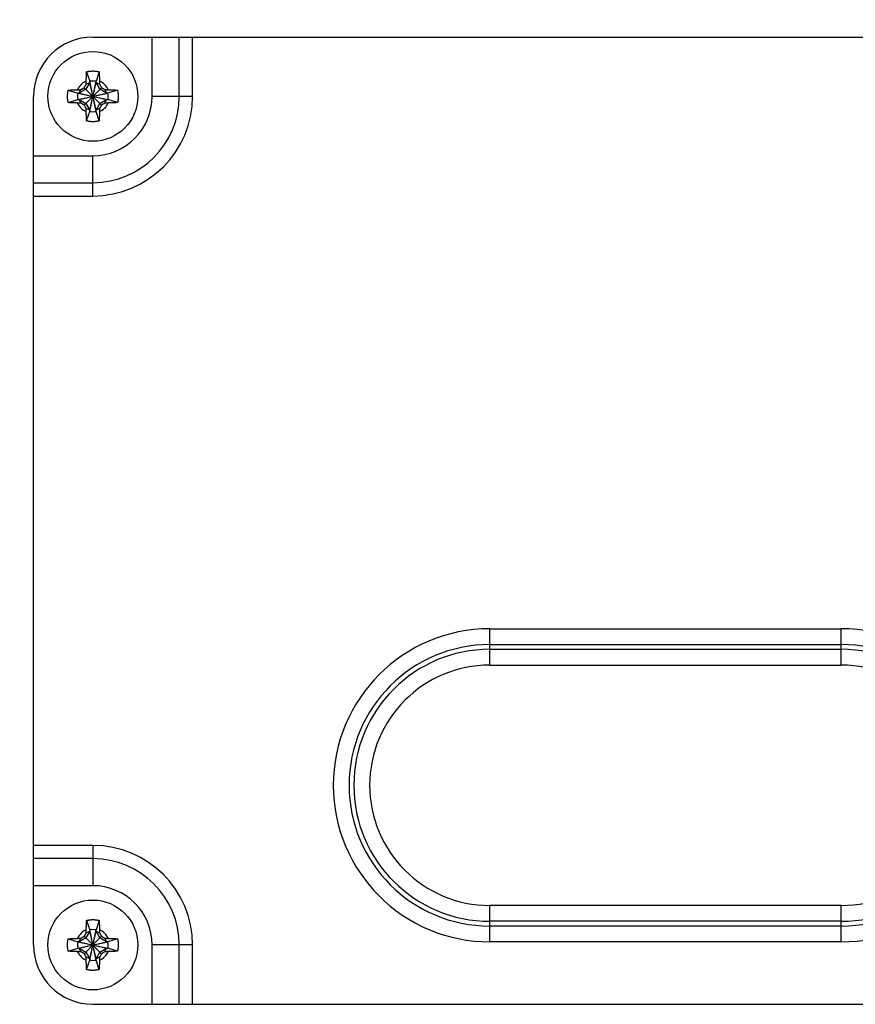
# Model space of a CAD drawing. Header units: inches. Extents: x 0.2 to 16.8, y 0.1 to 10.8.
# Tile 9 of 22: x 6.8 to 7.9, y 4.9 to 6.1. Entities that reach past the tile are written whole.
import ezdxf

# ---------------------------------------------------------------- set-up
doc = ezdxf.new("R2010")
doc.units = ezdxf.units.IN
doc.header["$LTSCALE"] = 0.935
doc.header["$MEASUREMENT"] = 0
doc.layers.get('0').update_dxf_attribs({"linetype": 'CONTINUOUS'})
doc.layers.add('DIMENSIONS', color=7, linetype='CONTINUOUS')
doc.styles.get("Standard").update_dxf_attribs({"font": 'txt', "width": 0.8})
doc.dimstyles.new('DIMSTYLE_2', dxfattribs={"dimtxt": 0.125, "dimasz": 0.18, "dimexe": 0.18, "dimexo": 0.0625, "dimgap": 0.09, "dimtad": 0, "dimtih": 1, "dimtoh": 1, "dimdec": 3, "dimlfac": 1.666667, "dimzin": 4, "dimdsep": 46, "dimtxsty": 'STANDARD', "dimblk": '_FILLED', "dimblk1": '_FILLED', "dimblk2": '_FILLED', "dimcen": 0.09, "dimadec": 0, "dimazin": 0, "dimtp": 0.01, "dimtm": 0.01, "dimtfac": 1, "dimtdec": 3, "dimtofl": 0, "dimtmove": 0, "dimatfit": 3, "dimldrblk": '_FILLED', "dimfxl": 1, "dimtolj": 1, "dimtzin": 4, "dimarcsym": 0})

# ---------------------------------------------------------------- blocks, each defined once
blk = doc.blocks.new('_FILLED')
at = {"color": 0, "linetype": 'BYBLOCK'}
blk.add_solid([(0, 0), (-1, 0.1736), (-1, -0.1736)], dxfattribs=at)
blk = doc.blocks.new('*D10')
at = {"layer": 'DIMENSIONS', "color": 2, "linetype": 'CONTINUOUS'}
for p, q in [((6.2753, 5.7902), (6.2753, 6.8397)), ((6.5388, 6.1492), (6.5388, 6.8397)), ((6.2753, 6.7147), (5.9153, 6.7147)), ((6.5388, 6.7147), (6.9058, 6.7147))]:
    blk.add_line(p, q, dxfattribs=at)
at = {"layer": 'DIMENSIONS', "color": 2, "linetype": 'CONTINUOUS', "xscale": 0.18, "yscale": 0.18, "zscale": 0.18}
blk.add_blockref('_FILLED', (6.2753, 6.7147), dxfattribs=at)
at = {"layer": 'DIMENSIONS', "color": 2, "linetype": 'CONTINUOUS', "xscale": 0.18, "yscale": 0.18, "zscale": 0.18, "rotation": 180}
blk.add_blockref('_FILLED', (6.5388, 6.7147), dxfattribs=at)
at = {"layer": 'DIMENSIONS', "color": 2, "linetype": 'CONTINUOUS', "width": 0.8}
for s, p in [('[', (7.7933, 6.6522)), (']', (8.3933, 6.6522)), ('3X ', (6.9683, 6.6522)), ('.439', (7.2683, 6.6522)), ('11.15', (7.8933, 6.6522))]:
    blk.add_text(s, height=0.125, dxfattribs=at).set_placement(p)

msp = doc.modelspace()

# ---------------------------------------------------------------- linework, layer by layer
at = {"color": 7, "linetype": 'CONTINUOUS'}
for p, q in [((6.9357, 6.12495), (8.6157, 6.12495)), ((7.0137, 6.04695), (7.0137, 6.12495)), ((7.04929, 6.04695), (7.04929, 6.12495)), ((7.06674, 6.04695), (7.06674, 6.12495)), ((6.92752, 6.0793), (6.93157, 6.06672)), ((6.94388, 6.0793), (6.93983, 6.06672)), ((6.93157, 6.06506), (6.92645, 6.0562)), ((6.92687, 6.06277), (6.93157, 6.06506)), ((6.93157, 6.02718), (6.93983, 6.06672)), ((6.93157, 6.06672), (6.93157, 6.06506)), ((6.93983, 6.02718), (6.93157, 6.06672)), ((6.93157, 6.02883), (6.93983, 6.06506)), ((6.93983, 6.02883), (6.93157, 6.06506)), ((6.93983, 6.06506), (6.93983, 6.06672)), ((6.94495, 6.0562), (6.93983, 6.06506)), ((6.93983, 6.06506), (6.94453, 6.06277)), ((6.8577, 4.93095), (6.8577, 6.04695)), ((6.90335, 6.05513), (6.91593, 6.05108)), ((6.91593, 6.05108), (6.95547, 6.04281)), ((6.91759, 6.05108), (6.91593, 6.05108)), ((6.91593, 6.04281), (6.95547, 6.05108)), ((6.92645, 6.0562), (6.91759, 6.05108)), ((6.91759, 6.05108), (6.91988, 6.05578)), ((6.91759, 6.05108), (6.95382, 6.04281)), ((6.91759, 6.04281), (6.95382, 6.05108)), ((6.92429, 6.03554), (6.94711, 6.05836)), ((6.94711, 6.03554), (6.92429, 6.05836)), ((6.95382, 6.05108), (6.94495, 6.0562)), ((6.95152, 6.05578), (6.95382, 6.05108)), ((6.95547, 6.05108), (6.95382, 6.05108)), ((6.96806, 6.05513), (6.95547, 6.05108)), ((7.06674, 6.04695), (7.0137, 6.04695)), ((6.90335, 6.03877), (6.91593, 6.04281)), ((6.91593, 6.04281), (6.91759, 6.04281)), ((6.91988, 6.03812), (6.91759, 6.04281)), ((6.91759, 6.04281), (6.92645, 6.0377)), ((6.92645, 6.0377), (6.93157, 6.02883)), ((6.93983, 6.02883), (6.94495, 6.0377)), ((6.94495, 6.0377), (6.95382, 6.04281)), ((6.95152, 6.03812), (6.95382, 6.04281)), ((6.95382, 6.04281), (6.95547, 6.04281)), ((6.96806, 6.03877), (6.95547, 6.04281)), ((6.93157, 6.02883), (6.92687, 6.03113)), ((6.92752, 6.01459), (6.93157, 6.02718)), ((6.93157, 6.02883), (6.93157, 6.02718)), ((6.94453, 6.03113), (6.93983, 6.02883)), ((6.93983, 6.02718), (6.93983, 6.02883)), ((6.94388, 6.01459), (6.93983, 6.02718)), ((6.8577, 5.96895), (6.9357, 5.96895)), ((6.9357, 5.91591), (6.9357, 5.96895)), ((6.8577, 5.93335), (6.9357, 5.93335)), ((6.8577, 5.91591), (6.9357, 5.91591)), ((7.4577, 5.299), (7.4577, 5.3468)), ((7.4577, 5.3468), (7.9197, 5.3468)), ((7.9197, 5.299), (7.9197, 5.3468)), ((7.4577, 5.32602), (7.9197, 5.32602)), ((7.4577, 5.31978), (7.9197, 5.31978)), ((7.4577, 5.299), (7.9197, 5.299)), ((6.9357, 5.06199), (6.8577, 5.06199)), ((6.9357, 5.06199), (6.9357, 5.00895)), ((6.9357, 5.04454), (6.8577, 5.04454)), ((6.9357, 5.00895), (6.8577, 5.00895)), ((7.4577, 4.93509), (7.4577, 4.9829)), ((7.9197, 4.9829), (7.4577, 4.9829)), ((7.9197, 4.93509), (7.9197, 4.9829)), ((6.92752, 4.9633), (6.93157, 4.95072)), ((6.94388, 4.9633), (6.93983, 4.95072)), ((7.9197, 4.96211), (7.4577, 4.96211)), ((6.93157, 4.94906), (6.92645, 4.9402)), ((6.92687, 4.94677), (6.93157, 4.94906)), ((6.93157, 4.95072), (6.93157, 4.94906)), ((6.93157, 4.91118), (6.93983, 4.95072)), ((6.93983, 4.91118), (6.93157, 4.95072)), ((6.93157, 4.91283), (6.93983, 4.94906)), ((6.93983, 4.91283), (6.93157, 4.94906)), ((6.93983, 4.94906), (6.93983, 4.95072)), ((6.94495, 4.9402), (6.93983, 4.94906)), ((6.93983, 4.94906), (6.94453, 4.94677)), ((7.9197, 4.95588), (7.4577, 4.95588)), ((6.90335, 4.93913), (6.91593, 4.93508)), ((6.91593, 4.93508), (6.95547, 4.92681)), ((6.91759, 4.93508), (6.91593, 4.93508)), ((6.91593, 4.92681), (6.95547, 4.93508)), ((6.92645, 4.9402), (6.91759, 4.93508)), ((6.91759, 4.93508), (6.91988, 4.93978)), ((6.91759, 4.93508), (6.95382, 4.92681)), ((6.91759, 4.92681), (6.95382, 4.93508)), ((6.92429, 4.91954), (6.94711, 4.94236)), ((6.92429, 4.94236), (6.94711, 4.91954)), ((6.95382, 4.93508), (6.94495, 4.9402)), ((6.95152, 4.93978), (6.95382, 4.93508)), ((6.95547, 4.93508), (6.95382, 4.93508)), ((6.96806, 4.93913), (6.95547, 4.93508)), ((7.9197, 4.93509), (7.4577, 4.93509)), ((6.90335, 4.92277), (6.91593, 4.92681)), ((6.91593, 4.92681), (6.91759, 4.92681)), ((6.91988, 4.92212), (6.91759, 4.92681)), ((6.91759, 4.92681), (6.92645, 4.9217)), ((6.92645, 4.9217), (6.93157, 4.91283)), ((6.93983, 4.91283), (6.94495, 4.9217)), ((6.94495, 4.9217), (6.95382, 4.92681)), ((6.95152, 4.92212), (6.95382, 4.92681)), ((6.95382, 4.92681), (6.95547, 4.92681)), ((6.96806, 4.92277), (6.95547, 4.92681)), ((7.0137, 4.85295), (7.0137, 4.93095)), ((7.06674, 4.93095), (7.0137, 4.93095)), ((7.04929, 4.85295), (7.04929, 4.93095)), ((7.06674, 4.85295), (7.06674, 4.93095)), ((6.93157, 4.91283), (6.92687, 4.91513)), ((6.92752, 4.89859), (6.93157, 4.91118)), ((6.93157, 4.91283), (6.93157, 4.91118)), ((6.94453, 4.91513), (6.93983, 4.91283)), ((6.93983, 4.91118), (6.93983, 4.91283)), ((6.94388, 4.89859), (6.93983, 4.91118)), ((6.9357, 4.85295), (8.6157, 4.85295))]:
    msp.add_line(p, q, dxfattribs=at)
for centre in [(6.9357, 6.04695), (6.9357, 4.93095)]:
    msp.add_circle(centre, 0.05906, dxfattribs=at)
for centre, radius, start, end in [((6.9357, 6.04695), 0.078, 90, 180), ((6.9357, 6.04695), 0.02193, 113.44647, 156.55353), ((6.9357, 6.04695), 0.0202, 78.18933, 101.81067), ((6.9357, 6.04695), 0.02193, 23.44647, 66.55353), ((6.9357, 6.04695), 0.0202, 168.18933, 191.81067), ((6.9357, 6.04695), 0.078, 270, 360), ((6.9357, 6.04695), 0.11359, 270, 360), ((6.9357, 6.04695), 0.13104, 270, 360), ((6.9357, 6.04695), 0.0202, 348.18933, 11.81067), ((6.9357, 6.04695), 0.02193, 203.44647, 246.55353), ((6.9357, 6.04695), 0.02193, 293.44647, 336.55353), ((6.9357, 6.04695), 0.0202, 258.18933, 281.81067), ((7.4577, 5.14095), 0.20586, 90, 270), ((7.9197, 5.14095), 0.20586, 270, 90), ((7.4577, 5.14095), 0.18507, 90, 270), ((7.9197, 5.14095), 0.18507, 270, 90), ((7.4577, 5.14095), 0.17884, 90, 270), ((7.9197, 5.14095), 0.17884, 270, 90), ((7.4577, 5.14095), 0.15805, 90, 270), ((7.9197, 5.14095), 0.15805, 270, 90), ((6.9357, 4.93095), 0.13104, 0, 90), ((6.9357, 4.93095), 0.11359, 0, 90), ((6.9357, 4.93095), 0.078, 0, 90), ((6.9357, 4.93095), 0.02193, 113.44647, 156.55353), ((6.9357, 4.93095), 0.0202, 78.18933, 101.81067), ((6.9357, 4.93095), 0.02193, 23.44647, 66.55353), ((6.9357, 4.93095), 0.0202, 168.18933, 191.81067), ((6.9357, 4.93095), 0.0202, 348.18933, 11.81067), ((6.9357, 4.93095), 0.078, 180, 270), ((6.9357, 4.93095), 0.02193, 203.44647, 246.55353), ((6.9357, 4.93095), 0.02193, 293.44647, 336.55353), ((6.9357, 4.93095), 0.0202, 258.18933, 281.81067)]:
    msp.add_arc(centre, radius, start, end, dxfattribs=at)
for points, knots in [([(6.92698, 6.06707), (6.92698, 6.06738), (6.927, 6.06802), (6.92703, 6.06901), (6.92707, 6.07007), (6.92711, 6.07123), (6.92716, 6.07247), (6.92722, 6.0738), (6.92729, 6.07518), (6.92736, 6.07657), (6.92744, 6.07795), (6.92749, 6.07886), (6.92752, 6.0793)], [0, 0, 0, 0, 0.0763278, 0.1568481, 0.2432053, 0.3369839, 0.4391958, 0.5483589, 0.6620583, 0.777248, 0.8908715, 1, 1, 1, 1]), ([(6.92752, 6.0793), (6.9279, 6.0794), (6.92867, 6.07958), (6.92983, 6.07981), (6.93099, 6.07999), (6.93217, 6.08014), (6.93334, 6.08024), (6.93452, 6.08031), (6.9357, 6.08033), (6.93688, 6.08031), (6.93806, 6.08024), (6.93924, 6.08014), (6.94041, 6.07999), (6.94157, 6.07981), (6.94273, 6.07958), (6.9435, 6.0794), (6.94388, 6.0793)], [0, 0, 0, 0, 0.0714283, 0.1428566, 0.2142852, 0.2857138, 0.3571425, 0.4285712, 0.5, 0.5714288, 0.6428575, 0.7142862, 0.7857148, 0.8571434, 0.9285717, 1, 1, 1, 1]), ([(6.94388, 6.0793), (6.94391, 6.07887), (6.94396, 6.07798), (6.94404, 6.07664), (6.94411, 6.07527), (6.94418, 6.07391), (6.94424, 6.07258), (6.94429, 6.07131), (6.94433, 6.07013), (6.94437, 6.06904), (6.9444, 6.06803), (6.94442, 6.06738), (6.94443, 6.06707)], [0, 0, 0, 0, 0.1066423, 0.2171959, 0.3296411, 0.4418773, 0.5515771, 0.6557475, 0.7519173, 0.8405428, 0.9228194, 1, 1, 1, 1]), ([(6.92429, 6.05836), (6.9244, 6.05854), (6.92461, 6.05891), (6.92493, 6.05946), (6.92525, 6.06001), (6.92557, 6.06056), (6.9259, 6.06111), (6.92622, 6.06166), (6.92654, 6.06221), (6.92676, 6.06258), (6.92687, 6.06277)], [0, 0, 0, 0, 0.1249812, 0.249575, 0.3739548, 0.4983, 0.6228015, 0.7477293, 0.8733664, 1, 1, 1, 1]), ([(6.92687, 6.06277), (6.92688, 6.06302), (6.92689, 6.06353), (6.92691, 6.06434), (6.92693, 6.06519), (6.92695, 6.06611), (6.92697, 6.06674), (6.92698, 6.06707)], [0, 0, 0, 0, 0.1749949, 0.3604938, 0.5585088, 0.7710246, 1, 1, 1, 1]), ([(6.94443, 6.06707), (6.94444, 6.06674), (6.94445, 6.0661), (6.94448, 6.06518), (6.9445, 6.06433), (6.94451, 6.06353), (6.94453, 6.06302), (6.94453, 6.06277)], [0, 0, 0, 0, 0.2299253, 0.4428538, 0.6408061, 0.8258295, 1, 1, 1, 1]), ([(6.94453, 6.06277), (6.94464, 6.06258), (6.94486, 6.06221), (6.94518, 6.06166), (6.94551, 6.06111), (6.94583, 6.06056), (6.94615, 6.06001), (6.94647, 6.05946), (6.94679, 6.05891), (6.947, 6.05854), (6.94711, 6.05836)], [0, 0, 0, 0, 0.1266371, 0.2522768, 0.3772061, 0.5017075, 0.6260518, 0.7504303, 0.8750219, 1, 1, 1, 1]), ([(6.90233, 6.04695), (6.90233, 6.04734), (6.90234, 6.04813), (6.90241, 6.04931), (6.90251, 6.05048), (6.90266, 6.05165), (6.90284, 6.05282), (6.90307, 6.05398), (6.90325, 6.05475), (6.90335, 6.05513)], [0, 0, 0, 0, 0.1428588, 0.2857114, 0.4285757, 0.5714259, 0.71429, 0.857142, 1, 1, 1, 1]), ([(6.90335, 6.03877), (6.90325, 6.03915), (6.90307, 6.03992), (6.90284, 6.04107), (6.90266, 6.04224), (6.90251, 6.04341), (6.90241, 6.04459), (6.90234, 6.04577), (6.90233, 6.04655), (6.90233, 6.04695)], [0, 0, 0, 0, 0.1428581, 0.28571, 0.4285741, 0.5714243, 0.7142886, 0.8571412, 1, 1, 1, 1]), ([(6.90335, 6.05513), (6.90378, 6.05515), (6.90467, 6.05521), (6.90601, 6.05529), (6.90738, 6.05536), (6.90874, 6.05542), (6.91007, 6.05548), (6.91134, 6.05553), (6.91251, 6.05558), (6.9136, 6.05561), (6.91462, 6.05565), (6.91527, 6.05566), (6.91558, 6.05567)], [0, 0, 0, 0, 0.1066423, 0.2171959, 0.3296411, 0.4418773, 0.5515771, 0.6557475, 0.7519173, 0.8405428, 0.9228194, 1, 1, 1, 1]), ([(6.91558, 6.05567), (6.91591, 6.05568), (6.91655, 6.0557), (6.91746, 6.05572), (6.91832, 6.05574), (6.91912, 6.05576), (6.91963, 6.05577), (6.91988, 6.05578)], [0, 0, 0, 0, 0.2299253, 0.4428538, 0.6408061, 0.8258295, 1, 1, 1, 1]), ([(6.91988, 6.05578), (6.92007, 6.05589), (6.92044, 6.0561), (6.92099, 6.05643), (6.92154, 6.05675), (6.92209, 6.05707), (6.92264, 6.05739), (6.92319, 6.05772), (6.92374, 6.05804), (6.92411, 6.05825), (6.92429, 6.05836)], [0, 0, 0, 0, 0.1266375, 0.2522775, 0.3772069, 0.5017084, 0.6260525, 0.7504308, 0.8750222, 1, 1, 1, 1]), ([(6.94711, 6.05836), (6.94729, 6.05825), (6.94766, 6.05804), (6.94821, 6.05772), (6.94876, 6.05739), (6.94931, 6.05707), (6.94986, 6.05675), (6.95041, 6.05643), (6.95096, 6.0561), (6.95134, 6.05589), (6.95152, 6.05578)], [0, 0, 0, 0, 0.1249809, 0.2495744, 0.3739541, 0.4982993, 0.6228007, 0.7477287, 0.873366, 1, 1, 1, 1]), ([(6.95152, 6.05578), (6.95177, 6.05577), (6.95229, 6.05576), (6.95309, 6.05574), (6.95394, 6.05572), (6.95486, 6.0557), (6.95549, 6.05568), (6.95582, 6.05567)], [0, 0, 0, 0, 0.1749949, 0.3604938, 0.5585088, 0.7710246, 1, 1, 1, 1]), ([(6.95582, 6.05567), (6.95613, 6.05566), (6.95677, 6.05565), (6.95776, 6.05562), (6.95883, 6.05558), (6.95998, 6.05554), (6.96122, 6.05549), (6.96255, 6.05543), (6.96393, 6.05536), (6.96533, 6.05529), (6.9667, 6.05521), (6.96761, 6.05516), (6.96806, 6.05513)], [0, 0, 0, 0, 0.0763278, 0.1568481, 0.2432053, 0.3369839, 0.4391958, 0.5483589, 0.6620583, 0.777248, 0.8908715, 1, 1, 1, 1]), ([(6.96806, 6.05513), (6.96815, 6.05475), (6.96833, 6.05398), (6.96856, 6.05282), (6.96875, 6.05165), (6.96889, 6.05048), (6.969, 6.04931), (6.96906, 6.04813), (6.96907, 6.04734), (6.96907, 6.04695)], [0, 0, 0, 0, 0.1428581, 0.28571, 0.4285741, 0.5714243, 0.7142886, 0.8571412, 1, 1, 1, 1]), ([(6.96907, 6.04695), (6.96907, 6.04655), (6.96906, 6.04577), (6.969, 6.04459), (6.96889, 6.04341), (6.96875, 6.04224), (6.96856, 6.04107), (6.96833, 6.03992), (6.96815, 6.03915), (6.96806, 6.03877)], [0, 0, 0, 0, 0.1428588, 0.2857114, 0.4285757, 0.5714259, 0.71429, 0.857142, 1, 1, 1, 1]), ([(6.91558, 6.03822), (6.91527, 6.03823), (6.91463, 6.03825), (6.91364, 6.03828), (6.91257, 6.03832), (6.91142, 6.03836), (6.91018, 6.03841), (6.90885, 6.03847), (6.90747, 6.03853), (6.90608, 6.03861), (6.9047, 6.03868), (6.90379, 6.03874), (6.90335, 6.03877)], [0, 0, 0, 0, 0.0763278, 0.1568481, 0.2432053, 0.3369839, 0.4391958, 0.5483589, 0.6620583, 0.777248, 0.8908715, 1, 1, 1, 1]), ([(6.91988, 6.03812), (6.91963, 6.03812), (6.91911, 6.03813), (6.91831, 6.03815), (6.91746, 6.03817), (6.91654, 6.0382), (6.91591, 6.03821), (6.91558, 6.03822)], [0, 0, 0, 0, 0.1749949, 0.3604938, 0.5585088, 0.7710246, 1, 1, 1, 1]), ([(6.92429, 6.03554), (6.92411, 6.03565), (6.92374, 6.03586), (6.92319, 6.03618), (6.92264, 6.0365), (6.92209, 6.03682), (6.92154, 6.03714), (6.92099, 6.03747), (6.92044, 6.03779), (6.92007, 6.03801), (6.91988, 6.03812)], [0, 0, 0, 0, 0.1249812, 0.249575, 0.3739548, 0.4983, 0.6228015, 0.7477293, 0.8733664, 1, 1, 1, 1]), ([(6.92687, 6.03113), (6.92676, 6.03131), (6.92654, 6.03168), (6.92622, 6.03224), (6.9259, 6.03279), (6.92557, 6.03334), (6.92525, 6.03389), (6.92493, 6.03444), (6.92461, 6.03499), (6.9244, 6.03535), (6.92429, 6.03554)], [0, 0, 0, 0, 0.1266375, 0.2522775, 0.3772069, 0.5017084, 0.6260526, 0.7504308, 0.8750222, 1, 1, 1, 1]), ([(6.94711, 6.03554), (6.947, 6.03535), (6.94679, 6.03499), (6.94647, 6.03444), (6.94615, 6.03389), (6.94583, 6.03334), (6.94551, 6.03279), (6.94518, 6.03224), (6.94486, 6.03168), (6.94464, 6.03131), (6.94453, 6.03113)], [0, 0, 0, 0, 0.1249809, 0.2495744, 0.3739541, 0.4982992, 0.6228007, 0.7477287, 0.873366, 1, 1, 1, 1]), ([(6.95152, 6.03812), (6.95134, 6.03801), (6.95096, 6.03779), (6.95041, 6.03747), (6.94986, 6.03714), (6.94931, 6.03682), (6.94876, 6.0365), (6.94821, 6.03618), (6.94766, 6.03586), (6.94729, 6.03565), (6.94711, 6.03554)], [0, 0, 0, 0, 0.1266376, 0.2522776, 0.377207, 0.5017085, 0.6260527, 0.7504309, 0.8750222, 1, 1, 1, 1]), ([(6.95582, 6.03822), (6.95549, 6.03821), (6.95486, 6.0382), (6.95394, 6.03817), (6.95308, 6.03815), (6.95229, 6.03813), (6.95177, 6.03812), (6.95152, 6.03812)], [0, 0, 0, 0, 0.2299252, 0.4428537, 0.6408061, 0.8258295, 1, 1, 1, 1]), ([(6.96806, 6.03877), (6.96762, 6.03874), (6.96674, 6.03869), (6.96539, 6.03861), (6.96403, 6.03854), (6.96266, 6.03847), (6.96133, 6.03841), (6.96007, 6.03836), (6.95889, 6.03832), (6.9578, 6.03828), (6.95679, 6.03825), (6.95613, 6.03823), (6.95582, 6.03822)], [0, 0, 0, 0, 0.1066423, 0.2171959, 0.3296411, 0.4418773, 0.551577, 0.6557475, 0.7519173, 0.8405428, 0.9228194, 1, 1, 1, 1]), ([(6.92698, 6.02683), (6.92697, 6.02716), (6.92695, 6.02779), (6.92693, 6.02871), (6.92691, 6.02957), (6.92689, 6.03036), (6.92688, 6.03088), (6.92687, 6.03113)], [0, 0, 0, 0, 0.2299253, 0.4428538, 0.6408061, 0.8258295, 1, 1, 1, 1]), ([(6.92752, 6.01459), (6.92749, 6.01503), (6.92744, 6.01591), (6.92736, 6.01726), (6.92729, 6.01862), (6.92722, 6.01999), (6.92717, 6.02132), (6.92711, 6.02258), (6.92707, 6.02376), (6.92703, 6.02485), (6.927, 6.02586), (6.92698, 6.02651), (6.92698, 6.02683)], [0, 0, 0, 0, 0.1066423, 0.2171959, 0.3296411, 0.4418773, 0.5515771, 0.6557475, 0.7519173, 0.8405428, 0.9228194, 1, 1, 1, 1]), ([(6.94443, 6.02683), (6.94442, 6.02652), (6.9444, 6.02588), (6.94437, 6.02489), (6.94433, 6.02382), (6.94429, 6.02267), (6.94424, 6.02142), (6.94418, 6.0201), (6.94412, 6.01872), (6.94404, 6.01732), (6.94396, 6.01595), (6.94391, 6.01504), (6.94388, 6.01459)], [0, 0, 0, 0, 0.0763278, 0.1568481, 0.2432053, 0.3369839, 0.4391958, 0.5483589, 0.6620583, 0.777248, 0.8908715, 1, 1, 1, 1]), ([(6.94453, 6.03113), (6.94453, 6.03088), (6.94451, 6.03036), (6.9445, 6.02956), (6.94448, 6.02871), (6.94445, 6.02779), (6.94444, 6.02716), (6.94443, 6.02683)], [0, 0, 0, 0, 0.1749949, 0.3604938, 0.5585088, 0.7710246, 1, 1, 1, 1]), ([(6.94388, 6.01459), (6.9435, 6.0145), (6.94273, 6.01432), (6.94157, 6.01409), (6.94041, 6.0139), (6.93924, 6.01376), (6.93806, 6.01365), (6.93688, 6.01359), (6.9357, 6.01357), (6.93452, 6.01359), (6.93334, 6.01365), (6.93217, 6.01376), (6.93099, 6.0139), (6.92983, 6.01409), (6.92867, 6.01432), (6.9279, 6.0145), (6.92752, 6.01459)], [0, 0, 0, 0, 0.0714283, 0.1428566, 0.2142852, 0.2857138, 0.3571425, 0.4285712, 0.5, 0.5714288, 0.6428575, 0.7142862, 0.7857148, 0.8571434, 0.9285717, 1, 1, 1, 1]), ([(6.92698, 4.95107), (6.92698, 4.95138), (6.927, 4.95202), (6.92703, 4.95301), (6.92707, 4.95407), (6.92711, 4.95523), (6.92716, 4.95647), (6.92722, 4.9578), (6.92729, 4.95918), (6.92736, 4.96057), (6.92744, 4.96195), (6.92749, 4.96286), (6.92752, 4.9633)], [0, 0, 0, 0, 0.0763278, 0.1568481, 0.2432053, 0.3369839, 0.4391958, 0.5483589, 0.6620583, 0.777248, 0.8908715, 1, 1, 1, 1]), ([(6.92752, 4.9633), (6.9279, 4.9634), (6.92867, 4.96358), (6.92983, 4.96381), (6.93099, 4.96399), (6.93217, 4.96414), (6.93334, 4.96424), (6.93452, 4.96431), (6.9357, 4.96433), (6.93688, 4.96431), (6.93806, 4.96424), (6.93924, 4.96414), (6.94041, 4.96399), (6.94157, 4.96381), (6.94273, 4.96358), (6.9435, 4.9634), (6.94388, 4.9633)], [0, 0, 0, 0, 0.0714283, 0.1428566, 0.2142852, 0.2857138, 0.3571425, 0.4285712, 0.5, 0.5714288, 0.6428575, 0.7142862, 0.7857148, 0.8571434, 0.9285717, 1, 1, 1, 1]), ([(6.94388, 4.9633), (6.94391, 4.96287), (6.94396, 4.96198), (6.94404, 4.96064), (6.94411, 4.95927), (6.94418, 4.95791), (6.94424, 4.95658), (6.94429, 4.95531), (6.94433, 4.95413), (6.94437, 4.95304), (6.9444, 4.95203), (6.94442, 4.95138), (6.94443, 4.95107)], [0, 0, 0, 0, 0.1066423, 0.2171959, 0.3296411, 0.4418773, 0.5515771, 0.6557475, 0.7519173, 0.8405428, 0.9228194, 1, 1, 1, 1]), ([(6.92429, 4.94236), (6.9244, 4.94254), (6.92461, 4.94291), (6.92493, 4.94346), (6.92525, 4.94401), (6.92557, 4.94456), (6.9259, 4.94511), (6.92622, 4.94566), (6.92654, 4.94621), (6.92676, 4.94658), (6.92687, 4.94677)], [0, 0, 0, 0, 0.1249812, 0.249575, 0.3739548, 0.4983, 0.6228015, 0.7477293, 0.8733664, 1, 1, 1, 1]), ([(6.92687, 4.94677), (6.92688, 4.94702), (6.92689, 4.94753), (6.92691, 4.94834), (6.92693, 4.94919), (6.92695, 4.95011), (6.92697, 4.95074), (6.92698, 4.95107)], [0, 0, 0, 0, 0.1749949, 0.3604938, 0.5585088, 0.7710246, 1, 1, 1, 1]), ([(6.94443, 4.95107), (6.94444, 4.95074), (6.94445, 4.9501), (6.94448, 4.94918), (6.9445, 4.94833), (6.94451, 4.94753), (6.94453, 4.94702), (6.94453, 4.94677)], [0, 0, 0, 0, 0.2299253, 0.4428538, 0.6408061, 0.8258295, 1, 1, 1, 1]), ([(6.94453, 4.94677), (6.94464, 4.94658), (6.94486, 4.94621), (6.94518, 4.94566), (6.94551, 4.94511), (6.94583, 4.94456), (6.94615, 4.94401), (6.94647, 4.94346), (6.94679, 4.94291), (6.947, 4.94254), (6.94711, 4.94236)], [0, 0, 0, 0, 0.1266371, 0.2522768, 0.3772061, 0.5017075, 0.6260518, 0.7504303, 0.8750219, 1, 1, 1, 1]), ([(6.90233, 4.93095), (6.90233, 4.93134), (6.90234, 4.93213), (6.90241, 4.93331), (6.90251, 4.93448), (6.90266, 4.93565), (6.90284, 4.93682), (6.90307, 4.93798), (6.90325, 4.93875), (6.90335, 4.93913)], [0, 0, 0, 0, 0.1428588, 0.2857114, 0.4285757, 0.5714259, 0.71429, 0.857142, 1, 1, 1, 1]), ([(6.90335, 4.93913), (6.90378, 4.93915), (6.90467, 4.93921), (6.90601, 4.93929), (6.90738, 4.93936), (6.90874, 4.93942), (6.91007, 4.93948), (6.91134, 4.93953), (6.91251, 4.93958), (6.9136, 4.93961), (6.91462, 4.93965), (6.91527, 4.93966), (6.91558, 4.93967)], [0, 0, 0, 0, 0.1066423, 0.2171959, 0.3296411, 0.4418773, 0.5515771, 0.6557475, 0.7519173, 0.8405428, 0.9228194, 1, 1, 1, 1]), ([(6.91558, 4.93967), (6.91591, 4.93968), (6.91655, 4.9397), (6.91746, 4.93972), (6.91832, 4.93974), (6.91912, 4.93976), (6.91963, 4.93977), (6.91988, 4.93978)], [0, 0, 0, 0, 0.2299253, 0.4428538, 0.6408061, 0.8258295, 1, 1, 1, 1]), ([(6.91988, 4.93978), (6.92007, 4.93989), (6.92044, 4.9401), (6.92099, 4.94043), (6.92154, 4.94075), (6.92209, 4.94107), (6.92264, 4.94139), (6.92319, 4.94172), (6.92374, 4.94204), (6.92411, 4.94225), (6.92429, 4.94236)], [0, 0, 0, 0, 0.1266375, 0.2522775, 0.3772069, 0.5017084, 0.6260525, 0.7504308, 0.8750222, 1, 1, 1, 1]), ([(6.94711, 4.94236), (6.94729, 4.94225), (6.94766, 4.94204), (6.94821, 4.94172), (6.94876, 4.94139), (6.94931, 4.94107), (6.94986, 4.94075), (6.95041, 4.94043), (6.95096, 4.9401), (6.95134, 4.93989), (6.95152, 4.93978)], [0, 0, 0, 0, 0.1249809, 0.2495744, 0.3739541, 0.4982993, 0.6228007, 0.7477287, 0.873366, 1, 1, 1, 1]), ([(6.95152, 4.93978), (6.95177, 4.93977), (6.95229, 4.93976), (6.95309, 4.93974), (6.95394, 4.93972), (6.95486, 4.9397), (6.95549, 4.93968), (6.95582, 4.93967)], [0, 0, 0, 0, 0.1749949, 0.3604938, 0.5585088, 0.7710246, 1, 1, 1, 1]), ([(6.95582, 4.93967), (6.95613, 4.93966), (6.95677, 4.93965), (6.95776, 4.93962), (6.95883, 4.93958), (6.95998, 4.93954), (6.96122, 4.93949), (6.96255, 4.93943), (6.96393, 4.93936), (6.96533, 4.93929), (6.9667, 4.93921), (6.96761, 4.93916), (6.96806, 4.93913)], [0, 0, 0, 0, 0.0763278, 0.1568481, 0.2432053, 0.3369839, 0.4391958, 0.5483589, 0.6620583, 0.777248, 0.8908715, 1, 1, 1, 1]), ([(6.96806, 4.93913), (6.96815, 4.93875), (6.96833, 4.93798), (6.96856, 4.93682), (6.96875, 4.93565), (6.96889, 4.93448), (6.969, 4.93331), (6.96906, 4.93213), (6.96907, 4.93134), (6.96907, 4.93095)], [0, 0, 0, 0, 0.1428581, 0.28571, 0.4285741, 0.5714243, 0.7142886, 0.8571412, 1, 1, 1, 1]), ([(6.90335, 4.92277), (6.90325, 4.92315), (6.90307, 4.92392), (6.90284, 4.92507), (6.90266, 4.92624), (6.90251, 4.92741), (6.90241, 4.92859), (6.90234, 4.92977), (6.90233, 4.93055), (6.90233, 4.93095)], [0, 0, 0, 0, 0.1428581, 0.28571, 0.4285741, 0.5714243, 0.7142886, 0.8571412, 1, 1, 1, 1]), ([(6.91558, 4.92222), (6.91527, 4.92223), (6.91463, 4.92225), (6.91364, 4.92228), (6.91257, 4.92232), (6.91142, 4.92236), (6.91018, 4.92241), (6.90885, 4.92247), (6.90747, 4.92253), (6.90608, 4.92261), (6.9047, 4.92268), (6.90379, 4.92274), (6.90335, 4.92277)], [0, 0, 0, 0, 0.0763278, 0.1568481, 0.2432053, 0.3369839, 0.4391958, 0.5483589, 0.6620583, 0.777248, 0.8908715, 1, 1, 1, 1]), ([(6.91988, 4.92212), (6.91963, 4.92212), (6.91911, 4.92213), (6.91831, 4.92215), (6.91746, 4.92217), (6.91654, 4.9222), (6.91591, 4.92221), (6.91558, 4.92222)], [0, 0, 0, 0, 0.1749949, 0.3604938, 0.5585088, 0.7710246, 1, 1, 1, 1]), ([(6.92429, 4.91954), (6.92411, 4.91965), (6.92374, 4.91986), (6.92319, 4.92018), (6.92264, 4.9205), (6.92209, 4.92082), (6.92154, 4.92114), (6.92099, 4.92147), (6.92044, 4.92179), (6.92007, 4.92201), (6.91988, 4.92212)], [0, 0, 0, 0, 0.1249812, 0.249575, 0.3739548, 0.4983, 0.6228015, 0.7477293, 0.8733664, 1, 1, 1, 1]), ([(6.95152, 4.92212), (6.95134, 4.92201), (6.95096, 4.92179), (6.95041, 4.92147), (6.94986, 4.92114), (6.94931, 4.92082), (6.94876, 4.9205), (6.94821, 4.92018), (6.94766, 4.91986), (6.94729, 4.91965), (6.94711, 4.91954)], [0, 0, 0, 0, 0.1266376, 0.2522776, 0.377207, 0.5017085, 0.6260527, 0.7504309, 0.8750222, 1, 1, 1, 1]), ([(6.95582, 4.92222), (6.95549, 4.92221), (6.95486, 4.9222), (6.95394, 4.92217), (6.95308, 4.92215), (6.95229, 4.92213), (6.95177, 4.92212), (6.95152, 4.92212)], [0, 0, 0, 0, 0.2299252, 0.4428537, 0.6408061, 0.8258295, 1, 1, 1, 1]), ([(6.96806, 4.92277), (6.96762, 4.92274), (6.96674, 4.92269), (6.96539, 4.92261), (6.96403, 4.92254), (6.96266, 4.92247), (6.96133, 4.92241), (6.96007, 4.92236), (6.95889, 4.92232), (6.9578, 4.92228), (6.95679, 4.92225), (6.95613, 4.92223), (6.95582, 4.92222)], [0, 0, 0, 0, 0.1066423, 0.2171959, 0.3296411, 0.4418773, 0.551577, 0.6557475, 0.7519173, 0.8405428, 0.9228194, 1, 1, 1, 1]), ([(6.96907, 4.93095), (6.96907, 4.93055), (6.96906, 4.92977), (6.969, 4.92859), (6.96889, 4.92741), (6.96875, 4.92624), (6.96856, 4.92507), (6.96833, 4.92392), (6.96815, 4.92315), (6.96806, 4.92277)], [0, 0, 0, 0, 0.1428588, 0.2857114, 0.4285757, 0.5714259, 0.71429, 0.857142, 1, 1, 1, 1]), ([(6.92687, 4.91513), (6.92676, 4.91531), (6.92654, 4.91568), (6.92622, 4.91624), (6.9259, 4.91679), (6.92557, 4.91734), (6.92525, 4.91789), (6.92493, 4.91844), (6.92461, 4.91899), (6.9244, 4.91935), (6.92429, 4.91954)], [0, 0, 0, 0, 0.1266375, 0.2522775, 0.3772069, 0.5017084, 0.6260526, 0.7504308, 0.8750222, 1, 1, 1, 1]), ([(6.92698, 4.91083), (6.92697, 4.91116), (6.92695, 4.91179), (6.92693, 4.91271), (6.92691, 4.91357), (6.92689, 4.91436), (6.92688, 4.91488), (6.92687, 4.91513)], [0, 0, 0, 0, 0.2299253, 0.4428538, 0.6408061, 0.8258295, 1, 1, 1, 1]), ([(6.92752, 4.89859), (6.92749, 4.89903), (6.92744, 4.89991), (6.92736, 4.90126), (6.92729, 4.90262), (6.92722, 4.90399), (6.92717, 4.90532), (6.92711, 4.90658), (6.92707, 4.90776), (6.92703, 4.90885), (6.927, 4.90986), (6.92698, 4.91051), (6.92698, 4.91083)], [0, 0, 0, 0, 0.1066423, 0.2171959, 0.3296411, 0.4418773, 0.5515771, 0.6557475, 0.7519173, 0.8405428, 0.9228194, 1, 1, 1, 1]), ([(6.94443, 4.91083), (6.94442, 4.91052), (6.9444, 4.90988), (6.94437, 4.90889), (6.94433, 4.90782), (6.94429, 4.90667), (6.94424, 4.90542), (6.94418, 4.9041), (6.94412, 4.90272), (6.94404, 4.90132), (6.94396, 4.89995), (6.94391, 4.89904), (6.94388, 4.89859)], [0, 0, 0, 0, 0.0763278, 0.1568481, 0.2432053, 0.3369839, 0.4391958, 0.5483589, 0.6620583, 0.777248, 0.8908715, 1, 1, 1, 1]), ([(6.94453, 4.91513), (6.94453, 4.91488), (6.94451, 4.91436), (6.9445, 4.91356), (6.94448, 4.91271), (6.94445, 4.91179), (6.94444, 4.91116), (6.94443, 4.91083)], [0, 0, 0, 0, 0.1749949, 0.3604938, 0.5585088, 0.7710246, 1, 1, 1, 1]), ([(6.94711, 4.91954), (6.947, 4.91935), (6.94679, 4.91899), (6.94647, 4.91844), (6.94615, 4.91789), (6.94583, 4.91734), (6.94551, 4.91679), (6.94518, 4.91624), (6.94486, 4.91568), (6.94464, 4.91531), (6.94453, 4.91513)], [0, 0, 0, 0, 0.1249809, 0.2495744, 0.3739541, 0.4982992, 0.6228007, 0.7477287, 0.873366, 1, 1, 1, 1]), ([(6.94388, 4.89859), (6.9435, 4.8985), (6.94273, 4.89832), (6.94157, 4.89809), (6.94041, 4.8979), (6.93924, 4.89776), (6.93806, 4.89765), (6.93688, 4.89759), (6.9357, 4.89757), (6.93452, 4.89759), (6.93334, 4.89765), (6.93217, 4.89776), (6.93099, 4.8979), (6.92983, 4.89809), (6.92867, 4.89832), (6.9279, 4.8985), (6.92752, 4.89859)], [0, 0, 0, 0, 0.0714283, 0.1428566, 0.2142852, 0.2857138, 0.3571425, 0.4285712, 0.5, 0.5714288, 0.6428575, 0.7142862, 0.7857148, 0.8571434, 0.9285717, 1, 1, 1, 1])]:
    msp.add_open_spline(points, degree=3, knots=knots, dxfattribs=at)

# ---------------------------------------------------------------- dimensions: what is measured, and where the dimension line sits
at = {"layer": 'DIMENSIONS', "color": 2, "linetype": 'CONTINUOUS'}
dim = msp.add_linear_dim(base=(6.27528, 6.71466), p1=(6.53876, 6.1492), p2=(6.27528, 5.79025), angle=180, text='3X <>', dimstyle='DIMSTYLE_2', dxfattribs=at)
dim.commit()
dim.dimension.update_dxf_attribs({"geometry": '*D10', "text_midpoint": (7.73076, 6.71466), "dimtype": 160})

doc.saveas('drawing.dxf')
